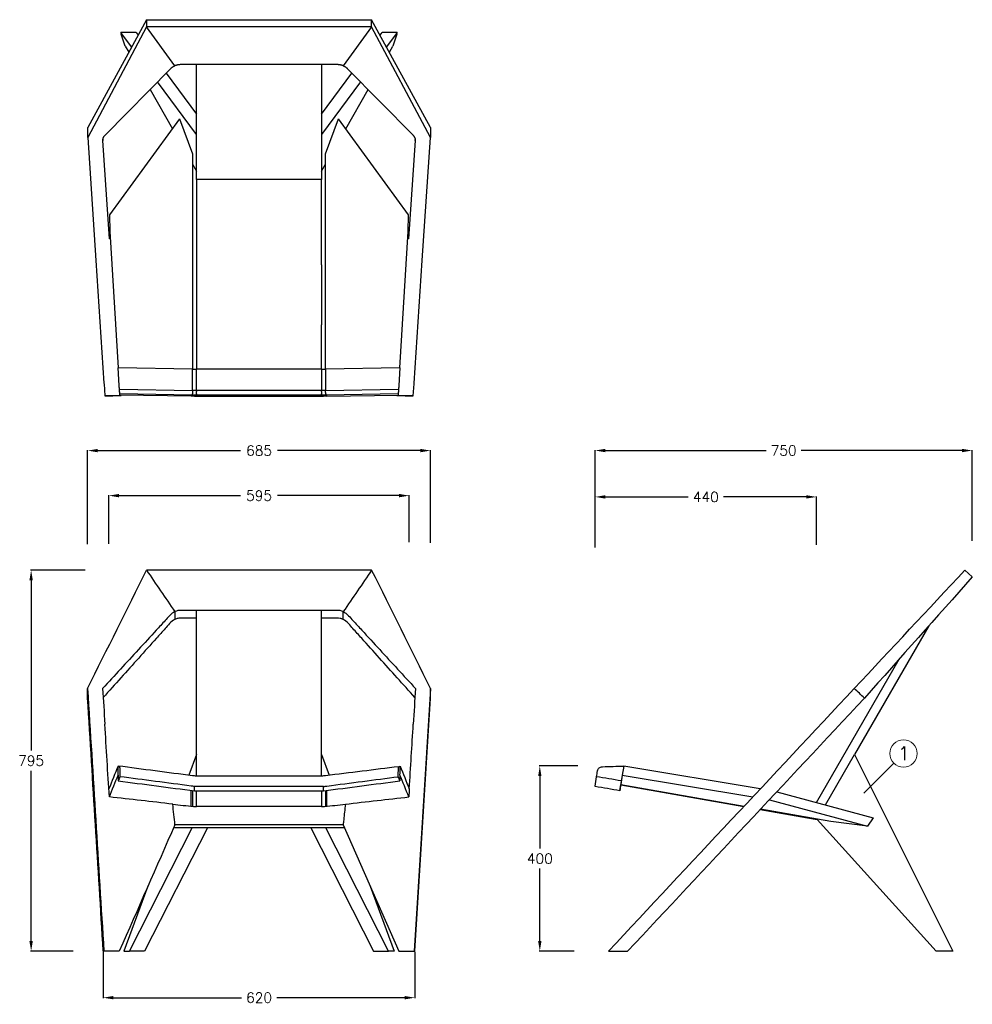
# Model space of a CAD drawing. Extents: x 4518 to 12364, y 4874 to 9526.
# Tile 2 of 2: x 10473 to 12364, y 7572 to 9526. Entities that reach past the tile are written whole.
import ezdxf

# ---------------------------------------------------------------- set-up
doc = ezdxf.new("R2010")
doc.units = 0
doc.header["$LTSCALE"] = 0.5
doc.layers.get('0').update_dxf_attribs({"linetype": 'CONTINUOUS'})
doc.layers.get('DEFPOINTS').update_dxf_attribs({"linetype": 'CONTINUOUS'})
doc.layers.add('_U+30EC_U+30A4_U+30E4_U+30FC 1', color=7, linetype='CONTINUOUS')
doc.layers.add('部品表', color=201, linetype='CONTINUOUS')
doc.layers.add('Visible Lines', color=7, linetype='CONTINUOUS', true_color=0x000000)
doc.styles.get("Standard").update_dxf_attribs({"font": 'txt.shx', "bigfont": 'bigfont.shx'})
doc.dimstyles.get("Standard").update_dxf_attribs({"dimtxt": 20, "dimasz": 20, "dimexe": 1, "dimexo": 1, "dimgap": 10, "dimtad": 0, "dimtih": 1, "dimtoh": 1, "dimdec": 0, "dimzin": 0, "dimdsep": 46, "dimtxsty": 'Standard', "dimcen": 2, "dimadec": 0, "dimazin": 0, "dimtfac": 1, "dimtdec": 0, "dimtofl": 0, "dimtmove": 0, "dimatfit": 3, "dimfxl": 1, "dimtolj": 1, "dimtzin": 0, "dimarcsym": 0})

# ---------------------------------------------------------------- blocks, each defined once
blk = doc.blocks.new('*D19')
at = {"color": 0, "lineweight": -2, "transparency": 16777216}
for p, q in [((10603, 8433.6), (10495.1, 8433.6)), ((10496.1, 8413.6), (10496.1, 8075.6)), ((10496.1, 7697.5), (10496.1, 8035.6)), ((10579.2, 7677.5), (10495.1, 7677.5))]:
    blk.add_line(p, q, dxfattribs=at)
at = {"color": 0, "transparency": 16777216}
for points in [[(10492.7, 8413.6), (10499.4, 8413.6), (10496.1, 8433.6)], [(10492.7, 7697.5), (10499.4, 7697.5), (10496.1, 7677.5)]]:
    blk.add_solid(points, dxfattribs=at)
at = {"layer": 'DEFPOINTS', "color": 0, "transparency": 16777216}
for p in [(10604, 8433.6), (10496.1, 7677.5), (10580.2, 7677.5)]:
    blk.add_point(p, dxfattribs=at)
at = {"color": 0, "lineweight": -2, "transparency": 16777216, "insert": (10496.1, 8055.6), "char_height": 20, "attachment_point": 5}
blk.add_mtext('\\A1;795', dxfattribs=at)
blk = doc.blocks.new('*D20')
at = {"color": 0, "lineweight": -2, "transparency": 16777216}
for p, q in [((10608.2, 8485.3), (10608.2, 8671.8)), ((10628.2, 8670.8), (10911.7, 8670.8)), ((11268.6, 8670.8), (10985, 8670.8)), ((11288.6, 8487.7), (11288.6, 8671.8))]:
    blk.add_line(p, q, dxfattribs=at)
at = {"color": 0, "transparency": 16777216}
for points in [[(10628.2, 8674.1), (10628.2, 8667.5), (10608.2, 8670.8)], [(11268.6, 8674.1), (11268.6, 8667.5), (11288.6, 8670.8)]]:
    blk.add_solid(points, dxfattribs=at)
at = {"layer": 'DEFPOINTS', "color": 0, "transparency": 16777216}
for p in [(10608.2, 8670.8), (10608.2, 8484.3), (11288.6, 8486.7)]:
    blk.add_point(p, dxfattribs=at)
at = {"color": 0, "lineweight": -2, "transparency": 16777216, "insert": (10948.4, 8670.8), "char_height": 20, "attachment_point": 5}
blk.add_mtext('\\A1;685', dxfattribs=at)
blk = doc.blocks.new('*D21')
at = {"color": 0, "lineweight": -2, "transparency": 16777216}
for p, q in [((11615.4, 8484), (11615.4, 8579.9)), ((11635.4, 8578.9), (11799.9, 8578.9)), ((12034.4, 8578.9), (11869.9, 8578.9)), ((12054.4, 8484), (12054.4, 8579.9))]:
    blk.add_line(p, q, dxfattribs=at)
at = {"color": 0, "transparency": 16777216}
for points in [[(11635.4, 8582.2), (11635.4, 8575.6), (11615.4, 8578.9)], [(12034.4, 8582.2), (12034.4, 8575.6), (12054.4, 8578.9)]]:
    blk.add_solid(points, dxfattribs=at)
at = {"layer": 'DEFPOINTS', "color": 0, "transparency": 16777216}
for p in [(11615.4, 8578.9), (11615.4, 8483), (12054.4, 8483)]:
    blk.add_point(p, dxfattribs=at)
at = {"color": 0, "lineweight": -2, "transparency": 16777216, "insert": (11834.9, 8578.9), "char_height": 20, "attachment_point": 5}
blk.add_mtext('\\A1;440', dxfattribs=at)
blk = doc.blocks.new('*D22')
at = {"color": 0, "lineweight": -2, "transparency": 16777216}
for p, q in [((11615.5, 8478.6), (11615.5, 8671.9)), ((11635.5, 8670.9), (11954.4, 8670.9)), ((12343.4, 8670.9), (12024.4, 8670.9)), ((12363.4, 8491.6), (12363.4, 8671.9))]:
    blk.add_line(p, q, dxfattribs=at)
at = {"color": 0, "transparency": 16777216}
for points in [[(11635.5, 8674.3), (11635.5, 8667.6), (11615.5, 8670.9)], [(12343.4, 8674.3), (12343.4, 8667.6), (12363.4, 8670.9)]]:
    blk.add_solid(points, dxfattribs=at)
at = {"layer": 'DEFPOINTS', "color": 0, "transparency": 16777216}
for p in [(12363.4, 8670.9), (12363.4, 8490.6), (11615.5, 8477.6)]:
    blk.add_point(p, dxfattribs=at)
at = {"color": 0, "lineweight": -2, "transparency": 16777216, "insert": (11989.4, 8670.9), "char_height": 20, "attachment_point": 5}
blk.add_mtext('\\A1;750', dxfattribs=at)
blk = doc.blocks.new('*D23')
at = {"color": 0, "lineweight": -2, "transparency": 16777216}
for p, q in [((11581.3, 8045), (11504.5, 8045)), ((11505.5, 8025), (11505.5, 7881.3)), ((11505.5, 7697.6), (11505.5, 7841.3)), ((11573.4, 7677.6), (11504.5, 7677.6))]:
    blk.add_line(p, q, dxfattribs=at)
at = {"color": 0, "transparency": 16777216}
for points in [[(11502.2, 8025), (11508.8, 8025), (11505.5, 8045)], [(11502.2, 7697.6), (11508.8, 7697.6), (11505.5, 7677.6)]]:
    blk.add_solid(points, dxfattribs=at)
at = {"layer": 'DEFPOINTS', "color": 0, "transparency": 16777216}
for p in [(11505.5, 8045), (11582.3, 8045), (11574.4, 7677.6)]:
    blk.add_point(p, dxfattribs=at)
at = {"color": 0, "lineweight": -2, "transparency": 16777216, "insert": (11505.5, 7861.3), "char_height": 20, "attachment_point": 5}
blk.add_mtext('\\A1;400', dxfattribs=at)
blk = doc.blocks.new('*D24')
at = {"color": 0, "lineweight": -2, "transparency": 16777216}
for p, q in [((10650.4, 8486.1), (10650.4, 8582.4)), ((10670.4, 8581.4), (10911.7, 8581.4)), ((11226.4, 8581.4), (10985.1, 8581.4)), ((11246.4, 8489.3), (11246.4, 8582.4))]:
    blk.add_line(p, q, dxfattribs=at)
at = {"color": 0, "transparency": 16777216}
for points in [[(10670.4, 8584.8), (10670.4, 8578.1), (10650.4, 8581.4)], [(11226.4, 8584.8), (11226.4, 8578.1), (11246.4, 8581.4)]]:
    blk.add_solid(points, dxfattribs=at)
at = {"layer": 'DEFPOINTS', "color": 0, "transparency": 16777216}
for p in [(11246.4, 8581.4), (10650.4, 8485.1), (11246.4, 8488.3)]:
    blk.add_point(p, dxfattribs=at)
at = {"color": 0, "lineweight": -2, "transparency": 16777216, "insert": (10948.4, 8581.4), "char_height": 20, "attachment_point": 5}
blk.add_mtext('\\A1;595', dxfattribs=at)
blk = doc.blocks.new('*D25')
at = {"color": 0, "lineweight": -2, "transparency": 16777216}
for p, q in [((10639.2, 7676.5), (10639.2, 7584.3)), ((11257.5, 7676.5), (11257.5, 7584.3)), ((10659.2, 7585.3), (10913.4, 7585.3)), ((11237.5, 7585.3), (10983.4, 7585.3))]:
    blk.add_line(p, q, dxfattribs=at)
at = {"color": 0, "transparency": 16777216}
for points in [[(10659.2, 7588.6), (10659.2, 7582), (10639.2, 7585.3)], [(11237.5, 7588.6), (11237.5, 7582), (11257.5, 7585.3)]]:
    blk.add_solid(points, dxfattribs=at)
at = {"layer": 'DEFPOINTS', "color": 0, "transparency": 16777216}
for p in [(10639.2, 7677.5), (11257.5, 7677.5), (10639.2, 7585.3)]:
    blk.add_point(p, dxfattribs=at)
at = {"color": 0, "lineweight": -2, "transparency": 16777216, "insert": (10948.4, 7585.3), "char_height": 20, "attachment_point": 5}
blk.add_mtext('\\A1;620', dxfattribs=at)

msp = doc.modelspace()

# ---------------------------------------------------------------- linework, layer by layer
at = {"layer": '_U+30EC_U+30A4_U+30E4_U+30FC 1', "color": 0, "lineweight": -2}
for points in [[(11171.83, 8433.643), (10724.93, 8433.643)], [(10824.243, 8025.106), (10824.243, 8353.809)], [(11072.517, 8025.106), (11072.517, 8353.809)], [(12277.59, 8323.249), (12130.219, 8067.973), (12324.811, 7677.496), (12292.268, 7677.496), (12055.695, 7938.89), (12056.032, 7939.477)], [(12054.434, 7972.498), (12218.848, 8257.285)], [(11115.289, 7928.291), (11225.778, 7677.495), (11256.34, 7677.495), (11257.515, 7677.495), (11288.617, 8179.753), (11288.617, 8198.77), (11256.34, 7677.495)], [(10824.243, 8067.972), (10808.978, 8026.578)], [(11072.517, 8067.972), (11087.79, 8026.578)], [(12072.291, 7967.642), (12130.219, 8067.973)], [(11943.06, 7999.55), (11672.174, 8044.899), (11669.056, 8027.096), (11928.241, 7983.713)], [(11669.056, 8027.096), (11666.597, 8008.158), (11910.806, 7965.088)], [(10813.967, 7965.088), (10813.967, 7996.565)], [(10816.301, 7996.26), (10816.301, 7964.821)], [(11076.496, 8004.374), (10820.272, 8004.374)], [(11080.467, 7996.26), (11080.467, 7964.821)], [(11082.793, 7965.088), (11082.793, 7996.565)], [(11664.435, 7995.744), (11666.621, 8008.15)], [(11666.535, 8007.656), (11910.329, 7964.571)], [(11975.861, 7993.872), (12167.038, 7941.866), (12155.72, 7925.457), (12083.225, 7934.684), (11943.522, 7959.316)], [(11961.042, 7978.035), (12155.72, 7925.457)], [(11072.517, 7964.579), (10824.243, 7964.579)], [(11943.036, 7958.791), (12036.952, 7942.202), (12037.281, 7942.782)], [(12036.952, 7942.202), (12055.695, 7938.89)], [(10845.829, 7922.511), (10721.296, 7677.495), (10691.393, 7677.495), (10815.918, 7922.511)], [(11117.835, 7922.511), (10778.926, 7922.511)], [(11050.939, 7922.511), (11175.464, 7677.495), (11205.375, 7677.495), (11080.843, 7922.511)], [(10727.75, 7806.336), (10680.232, 7677.495), (10691.393, 7677.495)], [(11169.018, 7806.336), (11216.536, 7677.495), (11205.375, 7677.495)]]:
    msp.add_lwpolyline(points, dxfattribs=at)
for points, knots in [([(10608.144, 8198.77), (10618.905, 8025.012), (10629.667, 7851.253), (10640.428, 7677.495), (10640.428, 7677.495), (10639.246, 7677.495), (10639.246, 7677.495), (10628.876, 7844.909), (10618.514, 8012.332), (10608.144, 8179.753), (10608.144, 8179.753), (10608.144, 8198.77), (10608.144, 8198.77), (10647.07, 8277.061), (10686.004, 8355.352), (10724.93, 8433.643), (10743.712, 8406.191), (10762.494, 8378.739), (10781.276, 8351.287), (10774.422, 8348.334), (10766.755, 8338.677), (10762.165, 8333.688), (10756.252, 8327.274), (10750.346, 8320.851), (10744.433, 8314.429), (10732.606, 8301.576), (10720.779, 8288.723), (10708.945, 8275.871), (10685.291, 8250.165), (10661.646, 8224.467), (10637.993, 8198.77), (10639.449, 8175.195), (10640.914, 8151.62), (10642.371, 8128.045), (10642.371, 8128.022), (10642.363, 8127.99), (10642.355, 8127.967)], [0, 0, 0, 0, 1, 1, 1, 2, 2, 2, 3, 3, 3, 4, 4, 4, 5, 5, 5, 6, 6, 6, 7, 7, 7, 8, 8, 8, 9, 9, 9, 10, 10, 10, 11, 11, 11, 12, 12, 12, 12]), ([(11288.617, 8198.77), (11249.69, 8277.061), (11210.764, 8355.352), (11171.83, 8433.643), (11153.048, 8406.191), (11134.267, 8378.739), (11115.485, 8351.287), (11122.338, 8348.334), (11130.014, 8338.677), (11134.603, 8333.688), (11140.509, 8327.274), (11146.422, 8320.851), (11152.328, 8314.429), (11164.162, 8301.576), (11175.989, 8288.723), (11187.816, 8275.871), (11211.469, 8250.165), (11235.122, 8224.467), (11258.776, 8198.77), (11257.311, 8175.195), (11255.854, 8151.62), (11254.39, 8128.045), (11254.397, 8128.022), (11254.397, 8127.99), (11254.405, 8127.967)], [0, 0, 0, 0, 1, 1, 1, 2, 2, 2, 3, 3, 3, 4, 4, 4, 5, 5, 5, 6, 6, 6, 7, 7, 7, 8, 8, 8, 8]), ([(12129.482, 8198.771), (12202.745, 8277.062), (12276.016, 8355.353), (12349.278, 8433.636), (12349.278, 8433.636), (12363.792, 8420.055), (12363.792, 8420.055), (12292.463, 8339.955), (12221.135, 8259.854), (12149.807, 8179.754), (12143.032, 8186.091), (12136.257, 8192.435), (12129.482, 8198.771), (11966.885, 8025.013), (11804.28, 7851.254), (11641.683, 7677.496), (11641.683, 7677.496), (11679.794, 7677.496), (11679.794, 7677.496), (11836.463, 7844.91), (11993.139, 8012.333), (12149.807, 8179.754)], [0, 0, 0, 0, 1, 1, 1, 2, 2, 2, 3, 3, 3, 4, 4, 4, 5, 5, 5, 6, 6, 6, 7, 7, 7, 7]), ([(11257.671, 8180.975), (11234.214, 8207.057), (11210.748, 8233.138), (11187.291, 8259.219), (11175.558, 8272.268), (11163.825, 8285.308), (11152.093, 8298.349), (11146.219, 8304.874), (11140.352, 8311.397), (11134.486, 8317.922), (11130.162, 8322.723), (11122.001, 8332.921), (11115.485, 8335.803), (11115.485, 8335.803), (11115.485, 8351.287), (11115.485, 8351.287), (11111.373, 8353.065), (11107.316, 8353.809), (11102.867, 8353.809), (11102.867, 8353.809), (11072.517, 8353.809), (11072.517, 8353.809), (11072.517, 8353.809), (10824.243, 8353.809), (10824.243, 8353.809), (10824.243, 8353.809), (10793.901, 8353.809), (10793.901, 8353.809), (10789.445, 8353.809), (10785.387, 8353.065), (10781.276, 8351.287), (10781.276, 8351.287), (10781.276, 8335.803), (10781.276, 8335.803), (10774.759, 8332.921), (10766.606, 8322.731), (10762.282, 8317.93), (10756.424, 8311.406), (10750.558, 8304.889), (10744.691, 8298.373), (10732.958, 8285.332), (10721.226, 8272.291), (10709.493, 8259.243), (10686.028, 8233.153), (10662.562, 8207.064), (10639.089, 8180.975)], [0, 0, 0, 0, 1, 1, 1, 2, 2, 2, 3, 3, 3, 4, 4, 4, 5, 5, 5, 6, 6, 6, 7, 7, 7, 8, 8, 8, 9, 9, 9, 10, 10, 10, 11, 11, 11, 12, 12, 12, 13, 13, 13, 14, 14, 14, 15, 15, 15, 15]), ([(10824.243, 8338.38), (10824.243, 8338.38), (10793.901, 8338.38), (10793.901, 8338.38), (10793.353, 8338.38), (10792.797, 8338.364), (10792.249, 8338.34), (10791.7, 8338.309), (10791.144, 8338.27), (10790.604, 8338.215), (10789.515, 8338.106), (10788.434, 8337.941), (10787.361, 8337.722), (10786.304, 8337.51), (10785.262, 8337.236), (10784.236, 8336.915), (10783.226, 8336.594), (10782.239, 8336.226), (10781.276, 8335.803)], [0, 0, 0, 0, 1, 1, 1, 2, 2, 2, 3, 3, 3, 4, 4, 4, 5, 5, 5, 6, 6, 6, 6]), ([(11115.485, 8335.803), (11115.015, 8336.007), (11114.529, 8336.203), (11114.044, 8336.39), (11113.55, 8336.578), (11113.049, 8336.75), (11112.54, 8336.907), (11111.506, 8337.236), (11110.449, 8337.51), (11109.384, 8337.729), (11107.237, 8338.161), (11105.052, 8338.38), (11102.867, 8338.38), (11102.867, 8338.38), (11072.517, 8338.38), (11072.517, 8338.38)], [0, 0, 0, 0, 1, 1, 1, 2, 2, 2, 3, 3, 3, 4, 4, 4, 5, 5, 5, 5]), ([(10651.292, 7983.713), (10648.315, 8031.826), (10645.331, 8079.931), (10642.355, 8128.045), (10642.363, 8128.045), (10642.363, 8128.045), (10642.371, 8128.045)], [0, 0, 0, 0, 1, 1, 1, 2, 2, 2, 2]), ([(11246.456, 7999.549), (11249.103, 8042.384), (11251.758, 8085.21), (11254.405, 8128.045), (11254.405, 8128.045), (11254.397, 8128.045), (11254.39, 8128.045)], [0, 0, 0, 0, 1, 1, 1, 2, 2, 2, 2]), ([(10777.101, 7969.309), (10735.167, 7974.11), (10693.226, 7978.911), (10651.292, 7983.713), (10657.095, 7998.171), (10662.899, 8012.637), (10668.703, 8027.095), (10668.632, 8033.032), (10668.57, 8038.961), (10668.507, 8044.898), (10662.445, 8029.782), (10656.375, 8014.665), (10650.313, 7999.549)], [0, 0, 0, 0, 1, 1, 1, 2, 2, 2, 3, 3, 3, 4, 4, 4, 4]), ([(11076.496, 7995.743), (11076.496, 7995.743), (11076.496, 8004.374), (11076.496, 8004.374), (11078.697, 8004.656), (11080.905, 8004.946), (11083.114, 8005.236), (11130.288, 8011.384), (11177.469, 8017.54), (11224.651, 8023.688), (11224.69, 8027.518), (11224.729, 8031.348), (11224.776, 8035.186), (11224.776, 8035.734), (11224.784, 8036.29), (11224.799, 8036.846), (11224.815, 8037.363), (11224.831, 8037.888), (11224.847, 8038.405), (11224.862, 8038.883), (11224.886, 8039.353), (11224.909, 8039.83), (11224.933, 8040.238), (11224.956, 8040.653), (11224.988, 8041.068), (11225.019, 8041.405), (11225.042, 8041.749), (11225.081, 8042.086), (11225.097, 8042.227), (11225.113, 8042.368), (11225.136, 8042.501), (11225.152, 8042.619), (11225.168, 8042.736), (11225.183, 8042.854), (11225.199, 8042.948), (11225.215, 8043.041), (11225.238, 8043.136), (11225.254, 8043.206), (11225.269, 8043.277), (11225.293, 8043.347), (11225.309, 8043.394), (11225.324, 8043.441), (11225.348, 8043.488), (11225.363, 8043.511), (11225.379, 8043.543), (11225.41, 8043.551), (11177.07, 8037.575), (11128.729, 8031.591), (11080.389, 8025.615), (11079.096, 8025.443), (11077.796, 8025.317), (11076.496, 8025.231), (11075.188, 8025.145), (11073.88, 8025.106), (11072.564, 8025.106), (11072.564, 8025.106), (11058.419, 8025.106), (11058.419, 8025.106), (11058.419, 8025.106), (10824.196, 8025.106), (10824.196, 8025.106), (10822.888, 8025.106), (10821.58, 8025.145), (10820.272, 8025.231), (10818.964, 8025.317), (10817.672, 8025.443), (10816.38, 8025.615), (10767.083, 8032.045), (10717.795, 8038.468), (10668.507, 8044.898), (10669.455, 8044.452), (10670.402, 8043.997), (10671.358, 8043.551), (10671.381, 8043.543), (10671.397, 8043.511), (10671.413, 8043.488), (10671.436, 8043.441), (10671.452, 8043.394), (10671.468, 8043.347), (10671.491, 8043.277), (10671.515, 8043.206), (10671.522, 8043.136), (10671.546, 8043.041), (10671.562, 8042.948), (10671.585, 8042.854), (10671.601, 8042.736), (10671.616, 8042.619), (10671.632, 8042.501), (10671.648, 8042.368), (10671.671, 8042.227), (10671.679, 8042.086), (10671.718, 8041.749), (10671.749, 8041.405), (10671.773, 8041.068), (10671.804, 8040.653), (10671.836, 8040.238), (10671.851, 8039.83), (10671.875, 8039.353), (10671.898, 8038.883), (10671.922, 8038.405), (10671.938, 8037.888), (10671.953, 8037.363), (10671.961, 8036.846), (10671.977, 8036.29), (10671.984, 8035.734), (10671.992, 8035.186), (10672.039, 8031.348), (10672.078, 8027.518), (10672.118, 8023.688)], [0, 0, 0, 0, 1, 1, 1, 2, 2, 2, 3, 3, 3, 4, 4, 4, 5, 5, 5, 6, 6, 6, 7, 7, 7, 8, 8, 8, 9, 9, 9, 10, 10, 10, 11, 11, 11, 12, 12, 12, 13, 13, 13, 14, 14, 14, 15, 15, 15, 16, 16, 16, 17, 17, 17, 18, 18, 18, 19, 19, 19, 20, 20, 20, 21, 21, 21, 22, 22, 22, 23, 23, 23, 24, 24, 24, 25, 25, 25, 26, 26, 26, 27, 27, 27, 28, 28, 28, 29, 29, 29, 30, 30, 30, 31, 31, 31, 32, 32, 32, 33, 33, 33, 34, 34, 34, 35, 35, 35, 36, 36, 36, 36]), ([(11228.261, 8044.898), (11228.191, 8038.961), (11228.128, 8033.032), (11228.065, 8027.095), (11233.869, 8012.637), (11239.673, 7998.171), (11245.477, 7983.713), (11245.798, 7988.991), (11246.127, 7994.27), (11246.456, 7999.549), (11240.386, 8014.665), (11234.323, 8029.782), (11228.261, 8044.898)], [0, 0, 0, 0, 1, 1, 1, 2, 2, 2, 3, 3, 3, 4, 4, 4, 4]), ([(11666.997, 8015.489), (11666.143, 8008.902), (11665.289, 8002.323), (11664.435, 7995.744), (11648.121, 7998.618), (11631.806, 8001.492), (11615.492, 8004.367), (11615.531, 8004.657), (11615.57, 8004.946), (11615.601, 8005.228), (11616.4, 8011.385), (11617.199, 8017.533), (11617.998, 8023.689), (11618.672, 8027.519), (11619.345, 8031.349), (11620.027, 8035.179), (11620.121, 8035.743), (11620.269, 8036.299), (11620.465, 8036.847), (11620.653, 8037.38), (11620.896, 8037.904), (11621.178, 8038.406), (11621.742, 8039.408), (11622.478, 8040.309), (11623.34, 8041.069), (11624.201, 8041.821), (11625.196, 8042.431), (11626.261, 8042.855), (11627.326, 8043.278), (11628.47, 8043.52), (11629.621, 8043.552), (11643.805, 8043.998), (11657.99, 8044.444), (11672.174, 8044.899), (11670.451, 8035.093), (11668.72, 8025.287), (11666.997, 8015.489), (11650.659, 8018.222), (11634.328, 8020.955), (11617.998, 8023.689)], [0, 0, 0, 0, 1, 1, 1, 2, 2, 2, 3, 3, 3, 4, 4, 4, 5, 5, 5, 6, 6, 6, 7, 7, 7, 8, 8, 8, 9, 9, 9, 10, 10, 10, 11, 11, 11, 12, 12, 12, 13, 13, 13, 13]), ([(10820.272, 7995.743), (10820.272, 7995.743), (10820.272, 8004.374), (10820.272, 8004.374), (10818.064, 8004.656), (10815.863, 8004.946), (10813.654, 8005.236), (10766.48, 8011.384), (10719.299, 8017.54), (10672.118, 8023.688), (10671.021, 8020.955), (10669.925, 8018.222), (10668.828, 8015.488), (10719.307, 8008.909), (10769.793, 8002.322), (10820.272, 7995.743), (10820.272, 7995.743), (11076.496, 7995.743), (11076.496, 7995.743), (11126.975, 8002.322), (11177.454, 8008.909), (11227.932, 8015.488), (11226.836, 8018.222), (11225.739, 8020.955), (11224.651, 8023.688)], [0, 0, 0, 0, 1, 1, 1, 2, 2, 2, 3, 3, 3, 4, 4, 4, 5, 5, 5, 6, 6, 6, 7, 7, 7, 8, 8, 8, 8]), ([(11072.517, 7995.743), (11072.517, 7995.743), (11072.517, 7964.579), (11072.517, 7964.579), (11072.517, 7964.579), (11078.321, 7964.579), (11078.321, 7964.579), (11092.098, 7966.153), (11105.883, 7967.735), (11119.659, 7969.309), (11118.555, 7958.884), (11117.443, 7948.468), (11116.331, 7938.051), (11115.986, 7934.792), (11115.641, 7931.542), (11115.289, 7928.291), (11115.289, 7928.291), (10781.471, 7928.291), (10781.471, 7928.291), (10744.644, 7844.69), (10707.817, 7761.089), (10670.99, 7677.495), (10670.99, 7677.495), (10640.428, 7677.495), (10640.428, 7677.495)], [0, 0, 0, 0, 1, 1, 1, 2, 2, 2, 3, 3, 3, 4, 4, 4, 5, 5, 5, 6, 6, 6, 7, 7, 7, 8, 8, 8, 8]), ([(10781.471, 7928.291), (10780.014, 7941.959), (10778.558, 7955.634), (10777.101, 7969.309), (10790.886, 7967.735), (10804.663, 7966.153), (10818.447, 7964.579), (10818.447, 7964.579), (10824.243, 7964.579), (10824.243, 7964.579), (10824.243, 7964.579), (10824.243, 7995.743), (10824.243, 7995.743)], [0, 0, 0, 0, 1, 1, 1, 2, 2, 2, 3, 3, 3, 4, 4, 4, 4])]:
    msp.add_open_spline(points, degree=3, knots=knots, dxfattribs=at)
for points in [[(11225.41, 8043.551), (11226.358, 8043.997), (11227.306, 8044.452), (11228.261, 8044.898)], [(10668.703, 8027.095), (10668.742, 8023.226), (10668.789, 8019.357), (10668.828, 8015.488)], [(11228.065, 8027.095), (11228.019, 8023.226), (11227.979, 8019.357), (11227.932, 8015.488)], [(11119.659, 7969.309), (11161.601, 7974.11), (11203.535, 7978.911), (11245.477, 7983.713)]]:
    msp.add_open_spline(points, degree=3, dxfattribs=at)
at = {"layer": 'Visible Lines', "color": 0, "lineweight": -2}
for points in [[(10725.084, 9525.756), (10608.38, 9312.091)], [(10725.084, 9525.756), (11171.676, 9525.756)], [(10725.084, 9525.756), (10725.084, 9511.264)], [(11288.381, 9312.091), (11171.676, 9525.756)], [(11171.676, 9511.264), (11171.676, 9525.756)], [(10725.084, 9511.264), (10608.379, 9291.802)], [(10704.28, 9500.333), (10674.39, 9500.333)], [(10674.39, 9500.333), (10674.783, 9496.807)], [(10695.575, 9471.73), (10674.39, 9500.333)], [(10682.938, 9473.041), (10674.783, 9496.807)], [(10704.28, 9500.333), (10708.262, 9494.957)], [(11171.676, 9511.264), (10725.084, 9511.264)], [(10781.391, 9434.314), (10725.084, 9511.264)], [(11171.676, 9511.264), (11115.369, 9434.314)], [(11288.381, 9291.802), (11171.676, 9511.264)], [(11188.499, 9494.957), (11192.481, 9500.333)], [(11222.37, 9500.333), (11192.481, 9500.333)], [(11222.37, 9500.333), (11201.185, 9471.73)], [(11221.978, 9496.807), (11213.823, 9473.041)], [(11221.978, 9496.807), (11222.37, 9500.333)], [(10682.938, 9473.041), (10689.758, 9461.08)], [(11207.002, 9461.08), (11213.823, 9473.041)], [(10794.007, 9436.67), (10793.188, 9436.66), (10792.367, 9436.633), (10791.545, 9436.586), (10790.723, 9436.52), (10789.903, 9436.436), (10789.086, 9436.333), (10788.274, 9436.211), (10787.468, 9436.07), (10786.669, 9435.911), (10785.879, 9435.734), (10785.099, 9435.539), (10784.33, 9435.327), (10783.574, 9435.098), (10782.831, 9434.852), (10782.103, 9434.591), (10781.391, 9434.314)], [(10824.327, 9436.67), (10794.007, 9436.67)], [(11072.433, 9436.67), (10824.327, 9436.67)], [(10824.327, 9208.883), (10824.327, 9436.67)], [(11072.433, 9436.67), (11072.433, 9208.883)], [(11102.753, 9436.67), (11072.433, 9436.67)], [(11115.369, 9434.314), (11114.657, 9434.591), (11113.929, 9434.852), (11113.186, 9435.098), (11112.43, 9435.327), (11111.661, 9435.539), (11110.881, 9435.734), (11110.091, 9435.911), (11109.292, 9436.07), (11108.486, 9436.211), (11107.674, 9436.333), (11106.857, 9436.436), (11106.037, 9436.52), (11105.216, 9436.586), (11104.393, 9436.633), (11103.572, 9436.66), (11102.753, 9436.67)], [(10642.772, 9296.442), (10773.42, 9429.178), (10773.811, 9429.563), (10774.219, 9429.943), (10774.642, 9430.315), (10775.082, 9430.679), (10775.537, 9431.035), (10776.006, 9431.383), (10776.491, 9431.723), (10776.988, 9432.052), (10777.499, 9432.372), (10778.023, 9432.682), (10778.559, 9432.982), (10779.105, 9433.271), (10779.663, 9433.549), (10780.23, 9433.816), (10780.806, 9434.071), (10781.391, 9434.314)], [(10764.039, 9419.647), (10824.327, 9338.245)], [(11072.433, 9338.245), (11132.722, 9419.647)], [(11115.369, 9434.314), (11115.954, 9434.071), (11116.53, 9433.816), (11117.098, 9433.549), (11117.655, 9433.271), (11118.202, 9432.982), (11118.737, 9432.682), (11119.261, 9432.372), (11119.772, 9432.052), (11120.27, 9431.723), (11120.754, 9431.383), (11121.224, 9431.035), (11121.679, 9430.679), (11122.118, 9430.315), (11122.542, 9429.943), (11122.95, 9429.563), (11123.341, 9429.178), (11253.989, 9296.442)], [(10824.327, 9297.888), (10746.983, 9402.318)], [(11149.778, 9402.318), (11072.433, 9297.888)], [(10731.964, 9387.06), (10776.323, 9309.266)], [(11120.438, 9309.266), (11164.796, 9387.06)], [(10790.734, 9329.024), (10651.661, 9138.361)], [(10790.734, 9329.024), (10816.387, 9259.381)], [(11080.373, 9259.381), (11106.026, 9329.024)], [(11245.1, 9138.361), (11106.026, 9329.024)], [(10608.379, 9291.802), (10608.38, 9312.091)], [(11288.381, 9312.091), (11288.381, 9291.802)], [(10608.379, 9291.802), (10624.508, 9048.259)], [(10638.574, 9286.215), (10638.557, 9286.547), (10638.549, 9286.881), (10638.551, 9287.215), (10638.563, 9287.55), (10638.584, 9287.886), (10638.615, 9288.222), (10638.656, 9288.558), (10638.707, 9288.894), (10638.768, 9289.23), (10638.839, 9289.566), (10638.919, 9289.901), (10639.01, 9290.235), (10639.11, 9290.568), (10639.221, 9290.9), (10639.341, 9291.23), (10639.47, 9291.559), (10639.61, 9291.886), (10639.759, 9292.211), (10639.917, 9292.533), (10640.085, 9292.854), (10640.262, 9293.171), (10640.448, 9293.486), (10640.643, 9293.798), (10640.846, 9294.106), (10641.059, 9294.412), (10641.28, 9294.713), (10641.509, 9295.011), (10641.746, 9295.306), (10641.991, 9295.596), (10642.244, 9295.882), (10642.504, 9296.164), (10642.772, 9296.442)], [(10638.574, 9287.746), (10638.574, 9286.215)], [(10651.497, 9090.848), (10638.574, 9286.215)], [(11258.187, 9286.215), (11245.263, 9090.848)], [(11253.989, 9296.442), (11254.256, 9296.164), (11254.517, 9295.882), (11254.769, 9295.596), (11255.015, 9295.306), (11255.252, 9295.011), (11255.481, 9294.713), (11255.702, 9294.412), (11255.914, 9294.106), (11256.118, 9293.798), (11256.313, 9293.486), (11256.499, 9293.171), (11256.676, 9292.854), (11256.843, 9292.533), (11257.002, 9292.211), (11257.151, 9291.886), (11257.29, 9291.559), (11257.42, 9291.23), (11257.54, 9290.9), (11257.65, 9290.568), (11257.751, 9290.235), (11257.841, 9289.901), (11257.922, 9289.566), (11257.992, 9289.23), (11258.053, 9288.894), (11258.104, 9288.558), (11258.145, 9288.222), (11258.177, 9287.886), (11258.198, 9287.55), (11258.21, 9287.215), (11258.211, 9286.881), (11258.204, 9286.547), (11258.187, 9286.215)], [(11258.187, 9286.215), (11258.187, 9287.746)], [(11272.253, 9048.259), (11288.381, 9291.802)], [(10816.387, 9259.381), (10816.388, 8832.671)], [(11080.373, 8832.671), (11080.373, 9259.381)], [(10816.387, 9239.003), (10824.327, 9225.078)], [(11072.433, 9225.078), (11080.373, 9239.003)], [(10824.327, 9208.883), (10824.327, 8832.604)], [(11072.433, 9208.883), (10824.327, 9208.883)], [(11072.433, 9039.061), (11072.433, 9208.883)], [(10651.661, 9138.361), (10652.485, 9105.605)], [(11244.275, 9105.605), (11245.1, 9138.361)], [(10652.485, 9105.605), (10668.89, 8835.164)], [(11227.87, 8835.164), (11244.275, 9105.605)], [(10653.392, 9090.646), (10651.497, 9090.848)], [(11245.263, 9090.848), (11243.368, 9090.646)], [(10624.508, 9048.259), (10640.637, 8804.709)], [(11256.124, 8804.709), (11272.253, 9048.259)], [(11072.433, 9039.061), (11072.433, 8920.436)], [(11072.433, 8832.604), (11072.433, 8920.436)], [(10671.052, 8800.051), (10668.89, 8835.164)], [(10816.388, 8832.671), (10668.89, 8835.164)], [(10816.466, 8832.67), (10816.388, 8832.671)], [(10816.466, 8832.67), (10820.357, 8832.627)], [(10816.466, 8790.222), (10816.466, 8832.67)], [(10820.357, 8832.627), (10824.282, 8832.604)], [(10824.282, 8790.147), (10824.282, 8832.604)], [(11072.479, 8832.604), (10824.282, 8832.604)], [(11072.479, 8832.604), (11076.403, 8832.627)], [(11072.479, 8832.604), (11072.479, 8790.147)], [(11076.403, 8832.627), (11080.295, 8832.67)], [(11080.373, 8832.671), (11080.295, 8832.67)], [(11080.295, 8832.67), (11080.295, 8790.222)], [(11227.87, 8835.164), (11080.373, 8832.671)], [(11227.87, 8835.164), (11225.708, 8800.046)], [(10640.637, 8804.709), (10640.725, 8803.378)], [(10640.725, 8803.378), (10642.313, 8779.4)], [(10671.547, 8792.671), (10671.052, 8800.051)], [(10672.297, 8781.245), (10671.052, 8800.051)], [(10671.547, 8792.671), (10816.466, 8790.222)], [(10672.182, 8783.091), (10671.547, 8792.671)], [(11080.295, 8790.222), (11225.214, 8792.671)], [(11225.708, 8800.046), (11224.463, 8781.241)], [(11225.214, 8792.671), (11224.578, 8783.091)], [(11225.708, 8800.046), (11225.214, 8792.671)], [(11254.448, 8779.4), (11256.036, 8803.378)], [(11256.036, 8803.378), (11256.124, 8804.709)], [(10642.313, 8779.4), (10642.313, 8779.402)], [(10642.313, 8779.402), (10658.153, 8779.402)], [(10673.993, 8779.402), (10642.313, 8779.4)], [(10815.247, 8780.674), (10672.182, 8783.091)], [(10672.309, 8781.069), (10672.182, 8783.091)], [(10813.746, 8778.679), (10672.309, 8781.069)], [(10673.993, 8779.402), (10674.667, 8781.029)], [(10820.357, 8778.567), (10813.746, 8778.679)], [(10815.247, 8780.674), (10815.254, 8780.683)], [(10820.038, 8780.621), (10815.247, 8780.674)], [(10816.466, 8790.222), (10816.414, 8788.529), (10816.326, 8786.893), (10816.204, 8785.362), (10816.052, 8783.98), (10815.971, 8783.383), (10815.875, 8782.789), (10815.785, 8782.304), (10815.734, 8782.063), (10815.678, 8781.823), (10815.629, 8781.63), (10815.576, 8781.439), (10815.526, 8781.279), (10815.499, 8781.199), (10815.47, 8781.12), (10815.445, 8781.056), (10815.42, 8780.992), (10815.392, 8780.929), (10815.363, 8780.867), (10815.338, 8780.82), (10815.325, 8780.796), (10815.312, 8780.773), (10815.298, 8780.75), (10815.284, 8780.727), (10815.269, 8780.705), (10815.254, 8780.683)], [(10824.282, 8790.147), (10816.466, 8790.222)], [(10820.038, 8780.621), (10820.357, 8780.62)], [(10824.28, 8780.601), (10820.357, 8780.62)], [(10820.357, 8778.567), (11076.403, 8778.567)], [(10824.28, 8780.601), (10824.28, 8780.601), (10824.28, 8780.601), (10824.28, 8780.601), (10824.281, 8780.601), (10824.281, 8780.601), (10824.281, 8780.601), (10824.281, 8780.601), (10824.281, 8780.601), (10824.282, 8780.601), (10824.282, 8780.601), (10824.282, 8780.601)], [(10824.282, 8789.049), (10824.282, 8790.147)], [(11072.479, 8790.147), (10824.282, 8790.147)], [(10824.282, 8789.049), (10824.282, 8788.981)], [(10824.282, 8788.948), (10824.282, 8788.981)], [(10824.282, 8788.948), (10824.282, 8788.875)], [(10824.282, 8788.847), (10824.282, 8788.875)], [(10824.282, 8788.847), (10824.282, 8788.04)], [(10824.282, 8788.034), (10824.282, 8788.04)], [(10824.282, 8788.034), (10824.282, 8787.936)], [(10824.282, 8785.924), (10824.282, 8787.936)], [(10824.282, 8785.924), (10824.282, 8785.849)], [(10824.282, 8785.826), (10824.282, 8785.849)], [(10824.282, 8785.826), (10824.282, 8785.754)], [(10824.282, 8785.729), (10824.282, 8785.754)], [(10824.282, 8785.729), (10824.282, 8785.66)], [(10824.282, 8785.633), (10824.282, 8785.66)], [(10824.282, 8785.633), (10824.282, 8785.567)], [(10824.282, 8785.537), (10824.282, 8785.567)], [(10824.282, 8785.537), (10824.282, 8785.474)], [(10824.282, 8785.441), (10824.282, 8785.474)], [(10824.282, 8785.441), (10824.282, 8785.381)], [(10824.282, 8785.346), (10824.282, 8785.381)], [(10824.282, 8785.346), (10824.282, 8785.29)], [(10824.282, 8785.252), (10824.282, 8785.29)], [(10824.282, 8785.252), (10824.282, 8785.199)], [(10824.282, 8785.158), (10824.282, 8785.199)], [(10824.282, 8785.158), (10824.282, 8785.108)], [(10824.282, 8785.064), (10824.282, 8785.108)], [(10824.282, 8785.064), (10824.282, 8785.018)], [(10824.282, 8784.971), (10824.282, 8785.018)], [(10824.282, 8784.971), (10824.282, 8784.929)], [(10824.282, 8784.879), (10824.282, 8784.929)], [(10824.282, 8784.879), (10824.282, 8784.84)], [(10824.282, 8784.787), (10824.282, 8784.84)], [(10824.282, 8784.787), (10824.282, 8784.752)], [(10824.282, 8784.696), (10824.282, 8784.752)], [(10824.282, 8784.696), (10824.282, 8784.664)], [(10824.282, 8784.606), (10824.282, 8784.664)], [(10824.282, 8784.606), (10824.282, 8784.578)], [(10824.282, 8783.263), (10824.282, 8784.578)], [(10824.282, 8783.263), (10824.282, 8783.213)], [(10824.282, 8783.186), (10824.282, 8783.213)], [(10824.282, 8783.186), (10824.282, 8783.139)], [(10824.282, 8783.11), (10824.282, 8783.139)], [(10824.282, 8783.11), (10824.282, 8783.067)], [(10824.282, 8783.035), (10824.282, 8783.067)], [(10824.282, 8783.035), (10824.282, 8782.995)], [(10824.282, 8782.961), (10824.282, 8782.995)], [(10824.282, 8782.961), (10824.282, 8782.925)], [(10824.282, 8782.889), (10824.282, 8782.925)], [(10824.282, 8782.889), (10824.282, 8782.855)], [(10824.282, 8782.817), (10824.282, 8782.855)], [(10824.282, 8782.817), (10824.282, 8782.786)], [(10824.282, 8782.746), (10824.282, 8782.786)], [(10824.282, 8782.746), (10824.282, 8782.717)], [(10824.282, 8782.676), (10824.282, 8782.717)], [(10824.282, 8782.676), (10824.282, 8782.65)], [(10824.282, 8782.607), (10824.282, 8782.65)], [(10824.282, 8782.607), (10824.282, 8782.584)], [(10824.282, 8782.539), (10824.282, 8782.584)], [(10824.282, 8782.539), (10824.282, 8782.518)], [(10824.282, 8782.472), (10824.282, 8782.518)], [(10824.282, 8782.472), (10824.282, 8782.453)], [(10824.282, 8782.406), (10824.282, 8782.453)], [(10824.282, 8782.406), (10824.282, 8782.39)], [(10824.282, 8782.342), (10824.282, 8782.39)], [(10824.282, 8782.342), (10824.282, 8782.327)], [(10824.282, 8782.278), (10824.282, 8782.327)], [(10824.282, 8782.278), (10824.282, 8782.265)], [(10824.282, 8782.215), (10824.282, 8782.265)], [(10824.282, 8782.215), (10824.282, 8782.204)], [(10824.282, 8781.623), (10824.282, 8782.204)], [(10824.282, 8781.623), (10824.282, 8781.341)], [(10824.282, 8781.235), (10824.282, 8781.341)], [(10824.282, 8781.235), (10824.282, 8781.233)], [(10824.282, 8781.194), (10824.282, 8781.233)], [(10824.282, 8781.194), (10824.282, 8781.192)], [(10824.282, 8781.155), (10824.282, 8781.192)], [(10824.282, 8781.155), (10824.282, 8781.152)], [(10824.282, 8781.117), (10824.282, 8781.152)], [(10824.282, 8781.117), (10824.282, 8781.113)], [(10824.282, 8781.08), (10824.282, 8781.113)], [(10824.282, 8781.08), (10824.282, 8781.075)], [(10824.282, 8781.044), (10824.282, 8781.075)], [(10824.282, 8781.044), (10824.282, 8781.039)], [(10824.282, 8781.009), (10824.282, 8781.039)], [(10824.282, 8781.009), (10824.282, 8781.003)], [(10824.282, 8780.975), (10824.282, 8781.003)], [(10824.282, 8780.975), (10824.282, 8780.969)], [(10824.282, 8780.943), (10824.282, 8780.969)], [(10824.282, 8780.943), (10824.282, 8780.935)], [(10824.282, 8780.911), (10824.282, 8780.935)], [(10824.282, 8780.911), (10824.282, 8780.903)], [(10824.282, 8780.881), (10824.282, 8780.903)], [(10824.282, 8780.881), (10824.282, 8780.872)], [(10824.282, 8780.852), (10824.282, 8780.872)], [(10824.282, 8780.852), (10824.282, 8780.841)], [(10824.282, 8780.824), (10824.282, 8780.841)], [(10824.282, 8780.824), (10824.282, 8780.812)], [(10824.282, 8780.797), (10824.282, 8780.812)], [(10824.282, 8780.797), (10824.282, 8780.784)], [(10824.282, 8780.771), (10824.282, 8780.784)], [(10824.282, 8780.771), (10824.282, 8780.757)], [(10824.282, 8780.746), (10824.282, 8780.757)], [(10824.282, 8780.746), (10824.282, 8780.732)], [(10824.282, 8780.722), (10824.282, 8780.732)], [(10824.282, 8780.722), (10824.282, 8780.707)], [(10824.282, 8780.677), (10824.282, 8780.707)], [(10824.282, 8780.677), (10824.282, 8780.661)], [(10824.282, 8780.637), (10824.282, 8780.661)], [(10824.282, 8780.637), (10824.282, 8780.62)], [(10824.282, 8780.61), (10824.282, 8780.62)], [(10824.282, 8780.61), (10824.282, 8780.601)], [(11072.479, 8780.601), (10824.282, 8780.601)], [(11080.295, 8790.222), (11072.479, 8790.147)], [(11072.479, 8790.147), (11072.479, 8789.049)], [(11072.479, 8788.981), (11072.479, 8789.049)], [(11072.479, 8788.981), (11072.479, 8788.948)], [(11072.479, 8788.875), (11072.479, 8788.948)], [(11072.479, 8788.875), (11072.479, 8788.847)], [(11072.479, 8788.04), (11072.479, 8788.847)], [(11072.479, 8788.04), (11072.479, 8788.034)], [(11072.479, 8787.936), (11072.479, 8788.034)], [(11072.479, 8787.936), (11072.479, 8785.924)], [(11072.479, 8785.849), (11072.479, 8785.924)], [(11072.479, 8785.849), (11072.479, 8785.826)], [(11072.479, 8785.754), (11072.479, 8785.826)], [(11072.479, 8785.754), (11072.479, 8785.729)], [(11072.479, 8785.66), (11072.479, 8785.729)], [(11072.479, 8785.66), (11072.479, 8785.633)], [(11072.479, 8785.567), (11072.479, 8785.633)], [(11072.479, 8785.567), (11072.479, 8785.537)], [(11072.479, 8785.474), (11072.479, 8785.537)], [(11072.479, 8785.474), (11072.479, 8785.441)], [(11072.479, 8785.381), (11072.479, 8785.441)], [(11072.479, 8785.381), (11072.479, 8785.346)], [(11072.479, 8785.29), (11072.479, 8785.346)], [(11072.479, 8785.29), (11072.479, 8785.252)], [(11072.479, 8785.199), (11072.479, 8785.252)], [(11072.479, 8785.199), (11072.479, 8785.158)], [(11072.479, 8785.108), (11072.479, 8785.158)], [(11072.479, 8785.108), (11072.479, 8785.064)], [(11072.479, 8785.018), (11072.479, 8785.064)], [(11072.479, 8785.018), (11072.479, 8784.971)], [(11072.479, 8784.929), (11072.479, 8784.971)], [(11072.479, 8784.929), (11072.479, 8784.879)], [(11072.479, 8784.84), (11072.479, 8784.879)], [(11072.479, 8784.84), (11072.479, 8784.787)], [(11072.479, 8784.752), (11072.479, 8784.787)], [(11072.479, 8784.752), (11072.479, 8784.696)], [(11072.479, 8784.664), (11072.479, 8784.696)], [(11072.479, 8784.664), (11072.479, 8784.606)], [(11072.479, 8784.578), (11072.479, 8784.606)], [(11072.479, 8784.578), (11072.479, 8783.263)], [(11072.479, 8783.213), (11072.479, 8783.263)], [(11072.479, 8783.213), (11072.479, 8783.186)], [(11072.479, 8783.139), (11072.479, 8783.186)], [(11072.479, 8783.139), (11072.479, 8783.11)], [(11072.479, 8783.067), (11072.479, 8783.11)], [(11072.479, 8783.067), (11072.479, 8783.035)], [(11072.479, 8782.995), (11072.479, 8783.035)], [(11072.479, 8782.995), (11072.479, 8782.961)], [(11072.479, 8782.925), (11072.479, 8782.961)], [(11072.479, 8782.925), (11072.479, 8782.889)], [(11072.479, 8782.855), (11072.479, 8782.889)], [(11072.479, 8782.855), (11072.479, 8782.817)], [(11072.479, 8782.786), (11072.479, 8782.817)], [(11072.479, 8782.786), (11072.479, 8782.746)], [(11072.479, 8782.717), (11072.479, 8782.746)], [(11072.479, 8782.717), (11072.479, 8782.676)], [(11072.479, 8782.65), (11072.479, 8782.676)], [(11072.479, 8782.65), (11072.479, 8782.607)], [(11072.479, 8782.584), (11072.479, 8782.607)], [(11072.479, 8782.584), (11072.479, 8782.539)], [(11072.479, 8782.518), (11072.479, 8782.539)], [(11072.479, 8782.518), (11072.479, 8782.472)], [(11072.479, 8782.453), (11072.479, 8782.472)], [(11072.479, 8782.453), (11072.479, 8782.406)], [(11072.479, 8782.39), (11072.479, 8782.406)], [(11072.479, 8782.39), (11072.479, 8782.342)], [(11072.479, 8782.327), (11072.479, 8782.342)], [(11072.479, 8782.327), (11072.479, 8782.278)], [(11072.479, 8782.265), (11072.479, 8782.278)], [(11072.479, 8782.265), (11072.479, 8782.215)], [(11072.479, 8782.204), (11072.479, 8782.215)], [(11072.479, 8782.204), (11072.479, 8781.623)], [(11072.479, 8781.341), (11072.479, 8781.623)], [(11072.479, 8781.341), (11072.479, 8781.235)], [(11072.479, 8781.233), (11072.479, 8781.235)], [(11072.479, 8781.233), (11072.479, 8781.194)], [(11072.479, 8781.192), (11072.479, 8781.194)], [(11072.479, 8781.192), (11072.479, 8781.155)], [(11072.479, 8781.152), (11072.479, 8781.155)], [(11072.479, 8781.152), (11072.479, 8781.117)], [(11072.479, 8781.113), (11072.479, 8781.117)], [(11072.479, 8781.113), (11072.479, 8781.08)], [(11072.479, 8781.075), (11072.479, 8781.08)], [(11072.479, 8781.075), (11072.479, 8781.044)], [(11072.479, 8781.039), (11072.479, 8781.044)], [(11072.479, 8781.039), (11072.479, 8781.009)], [(11072.479, 8781.003), (11072.479, 8781.009)], [(11072.479, 8781.003), (11072.479, 8780.975)], [(11072.479, 8780.969), (11072.479, 8780.975)], [(11072.479, 8780.969), (11072.479, 8780.943)], [(11072.479, 8780.935), (11072.479, 8780.943)], [(11072.479, 8780.935), (11072.479, 8780.911)], [(11072.479, 8780.903), (11072.479, 8780.911)], [(11072.479, 8780.903), (11072.479, 8780.881)], [(11072.479, 8780.872), (11072.479, 8780.881)], [(11072.479, 8780.872), (11072.479, 8780.852)], [(11072.479, 8780.841), (11072.479, 8780.852)], [(11072.479, 8780.841), (11072.479, 8780.824)], [(11072.479, 8780.812), (11072.479, 8780.824)], [(11072.479, 8780.812), (11072.479, 8780.797)], [(11072.479, 8780.784), (11072.479, 8780.797)], [(11072.479, 8780.784), (11072.479, 8780.771)], [(11072.479, 8780.757), (11072.479, 8780.771)], [(11072.479, 8780.757), (11072.479, 8780.746)], [(11072.479, 8780.732), (11072.479, 8780.746)], [(11072.479, 8780.732), (11072.479, 8780.722)], [(11072.479, 8780.707), (11072.479, 8780.722)], [(11072.479, 8780.707), (11072.479, 8780.677)], [(11072.479, 8780.661), (11072.479, 8780.677)], [(11072.479, 8780.661), (11072.479, 8780.637)], [(11072.479, 8780.62), (11072.479, 8780.637)], [(11072.479, 8780.62), (11072.479, 8780.61)], [(11076.403, 8780.62), (11072.479, 8780.601)], [(11072.479, 8780.601), (11072.479, 8780.61)], [(11076.403, 8780.62), (11076.723, 8780.621)], [(11083.015, 8778.679), (11076.403, 8778.567)], [(11081.194, 8780.668), (11076.723, 8780.621)], [(11080.363, 8788.172), (11080.295, 8790.222)], [(11080.363, 8788.172), (11080.366, 8788.113)], [(11080.458, 8786.554), (11080.366, 8788.113)], [(11080.458, 8786.554), (11080.462, 8786.499)], [(11080.466, 8786.443), (11080.462, 8786.499)], [(11080.466, 8786.443), (11080.469, 8786.401)], [(11080.475, 8786.332), (11080.469, 8786.401)], [(11080.475, 8786.332), (11080.477, 8786.304)], [(11080.501, 8786.002), (11080.477, 8786.304)], [(11080.501, 8786.002), (11080.507, 8785.921)], [(11080.509, 8785.894), (11080.507, 8785.921)], [(11080.509, 8785.894), (11080.515, 8785.826)], [(11080.519, 8785.786), (11080.515, 8785.826)], [(11080.519, 8785.786), (11080.523, 8785.732)], [(11080.528, 8785.679), (11080.523, 8785.732)], [(11080.528, 8785.679), (11080.531, 8785.639)], [(11080.537, 8785.572), (11080.531, 8785.639)], [(11080.537, 8785.572), (11080.54, 8785.546)], [(11080.547, 8785.466), (11080.54, 8785.546)], [(11080.547, 8785.466), (11080.548, 8785.454)], [(11080.565, 8785.271), (11080.548, 8785.454)], [(11080.565, 8785.271), (11080.574, 8785.18)], [(11080.576, 8785.154), (11080.574, 8785.18)], [(11080.576, 8785.154), (11080.583, 8785.09)], [(11080.587, 8785.051), (11080.583, 8785.09)], [(11080.587, 8785.051), (11080.592, 8785.001)], [(11080.597, 8784.949), (11080.592, 8785.001)], [(11080.597, 8784.949), (11080.601, 8784.912)], [(11080.607, 8784.849), (11080.601, 8784.912)], [(11080.607, 8784.849), (11080.61, 8784.824)], [(11080.788, 8783.396), (11080.692, 8784.109), (11080.61, 8784.824)], [(11080.788, 8783.396), (11080.799, 8783.321)], [(11080.806, 8783.274), (11080.799, 8783.321)], [(11080.806, 8783.274), (11080.816, 8783.211)], [(11080.819, 8783.19), (11080.816, 8783.211)], [(11080.819, 8783.19), (11080.827, 8783.138)], [(11080.832, 8783.108), (11080.827, 8783.138)], [(11080.832, 8783.108), (11080.839, 8783.067)], [(11080.845, 8783.027), (11080.839, 8783.067)], [(11080.845, 8783.027), (11080.85, 8782.996)], [(11080.858, 8782.946), (11080.85, 8782.996)], [(11080.858, 8782.946), (11080.862, 8782.926)], [(11080.871, 8782.867), (11080.862, 8782.926)], [(11080.871, 8782.867), (11080.921, 8782.59)], [(11080.926, 8782.562), (11080.921, 8782.59)], [(11080.926, 8782.562), (11080.933, 8782.525)], [(11080.939, 8782.489), (11080.933, 8782.525)], [(11080.939, 8782.489), (11080.945, 8782.461)], [(11080.953, 8782.417), (11080.945, 8782.461)], [(11080.953, 8782.417), (11080.957, 8782.398)], [(11080.967, 8782.346), (11080.957, 8782.398)], [(11080.967, 8782.346), (11080.987, 8782.246)], [(11080.995, 8782.208), (11080.987, 8782.246)], [(11080.995, 8782.208), (11081.006, 8782.157)], [(11081.01, 8782.141), (11081.006, 8782.157)], [(11081.01, 8782.141), (11081.019, 8782.099)], [(11081.024, 8782.075), (11081.019, 8782.099)], [(11081.024, 8782.075), (11081.031, 8782.041)], [(11081.038, 8782.01), (11081.031, 8782.041)], [(11081.038, 8782.01), (11081.044, 8781.985)], [(11081.053, 8781.946), (11081.044, 8781.985)], [(11081.053, 8781.946), (11081.057, 8781.93)], [(11081.076, 8781.85), (11081.057, 8781.93)], [(11081.076, 8781.85), (11081.088, 8781.797)], [(11081.18, 8781.456), (11081.132, 8781.626), (11081.088, 8781.797)], [(11081.18, 8781.456), (11081.193, 8781.412)], [(11081.217, 8781.335), (11081.193, 8781.412)], [(11081.194, 8780.668), (11081.195, 8780.668)], [(11081.514, 8780.674), (11081.195, 8780.668)], [(11081.217, 8781.335), (11081.226, 8781.305)], [(11081.232, 8781.287), (11081.226, 8781.305)], [(11081.232, 8781.287), (11081.24, 8781.264)], [(11081.247, 8781.241), (11081.24, 8781.264)], [(11081.247, 8781.241), (11081.253, 8781.224)], [(11081.263, 8781.196), (11081.253, 8781.224)], [(11081.263, 8781.196), (11081.267, 8781.185)], [(11081.278, 8781.153), (11081.267, 8781.185)], [(11081.278, 8781.153), (11081.28, 8781.148)], [(11081.287, 8781.129), (11081.28, 8781.148)], [(11081.287, 8781.129), (11081.301, 8781.093)], [(11081.309, 8781.07), (11081.301, 8781.093)], [(11081.309, 8781.07), (11081.321, 8781.041)], [(11081.325, 8781.031), (11081.321, 8781.041)], [(11081.325, 8781.031), (11081.335, 8781.007)], [(11081.34, 8780.993), (11081.335, 8781.007)], [(11081.34, 8780.993), (11081.348, 8780.975)], [(11081.356, 8780.957), (11081.348, 8780.975)], [(11081.356, 8780.957), (11081.362, 8780.944)], [(11081.372, 8780.922), (11081.362, 8780.944)], [(11081.372, 8780.922), (11081.376, 8780.914)], [(11081.387, 8780.889), (11081.376, 8780.914)], [(11081.387, 8780.889), (11081.389, 8780.885)], [(11081.419, 8780.826), (11081.404, 8780.855), (11081.389, 8780.885)], [(11081.419, 8780.826), (11081.431, 8780.804)], [(11081.435, 8780.797), (11081.431, 8780.804)], [(11081.435, 8780.797), (11081.444, 8780.78)], [(11081.45, 8780.769), (11081.444, 8780.78)], [(11081.45, 8780.769), (11081.458, 8780.756)], [(11081.466, 8780.743), (11081.458, 8780.756)], [(11081.466, 8780.743), (11081.472, 8780.734)], [(11081.482, 8780.719), (11081.472, 8780.734)], [(11081.482, 8780.719), (11081.486, 8780.713)], [(11081.498, 8780.695), (11081.486, 8780.713)], [(11081.498, 8780.695), (11081.5, 8780.693)], [(11081.507, 8780.683), (11081.5, 8780.693)], [(11081.507, 8780.683), (11081.514, 8780.674)], [(11224.578, 8783.091), (11081.514, 8780.674)], [(11081.514, 8780.674), (11083.015, 8778.679)], [(11083.015, 8778.679), (11224.451, 8781.069)], [(11222.093, 8781.029), (11222.768, 8779.402)], [(11254.448, 8779.4), (11222.768, 8779.402)], [(11224.578, 8783.091), (11224.451, 8781.069)], [(11238.608, 8779.402), (11254.448, 8779.402)]]:
    msp.add_lwpolyline(points, dxfattribs=at)
at = {"layer": '部品表', "lineweight": 9}
msp.add_line((12148.353, 7990.865), (12208.105, 8050.616), dxfattribs=at)
msp.add_circle((12227.286, 8069.798), 27.126, dxfattribs=at)

# ---------------------------------------------------------------- texts
at = {"layer": '部品表', "lineweight": 9, "insert": (12227.99, 8070.159), "char_height": 26.6205, "attachment_point": 5}
msp.add_mtext('\\A1;1', dxfattribs=at)

# ---------------------------------------------------------------- dimensions: what is measured, and where the dimension line sits
at = {"color": 0, "lineweight": -2}
for base, p1, p2, text, picture, middle in [((10608.169, 8670.797), (11288.585, 8486.735), (10608.169, 8484.312), '685', '*D20', (10948.377, 8670.797)), ((12363.353, 8670.939), (11615.529, 8477.649), (12363.353, 8490.621), '750', '*D22', (11989.441, 8670.939)), ((11246.407, 8581.423), (10650.413, 8485.055), (11246.407, 8488.254), '595', '*D24', (10948.41, 8581.423)), ((11615.436, 8578.909), (12054.439, 8483.022), (11615.436, 8483.022), '440', '*D21', (11834.938, 8578.909))]:
    dim = msp.add_linear_dim(base=base, p1=p1, p2=p2, text=text, dimstyle='Standard', dxfattribs=at)
    dim.commit()
    dim.dimension.update_dxf_attribs({"geometry": picture, "text_midpoint": middle})
dim = msp.add_linear_dim(base=(10496.082, 7677.495), p1=(10603.959, 8433.643), p2=(10580.226, 7677.495), angle=90, text='795', dimstyle='Standard', dxfattribs=at)
dim.commit()
dim.dimension.update_dxf_attribs({"geometry": '*D19', "text_midpoint": (10496.082, 8055.569)})
dim = msp.add_linear_dim(base=(11505.486, 8045.029), p1=(11574.418, 7677.605), p2=(11582.296, 8045.029), angle=90, text='400', dimstyle='Standard', dxfattribs=at)
dim.commit()
dim.dimension.update_dxf_attribs({"geometry": '*D23', "text_midpoint": (11505.486, 7861.317), "dimtype": 160})
dim = msp.add_linear_dim(base=(10639.192, 7585.294), p1=(11257.515, 7677.495), p2=(10639.192, 7677.491), text='620', dimstyle='Standard', dxfattribs=at)
dim.commit()
dim.dimension.update_dxf_attribs({"geometry": '*D25', "text_midpoint": (10948.354, 7585.294), "dimtype": 160})

doc.saveas('drawing.dxf')
